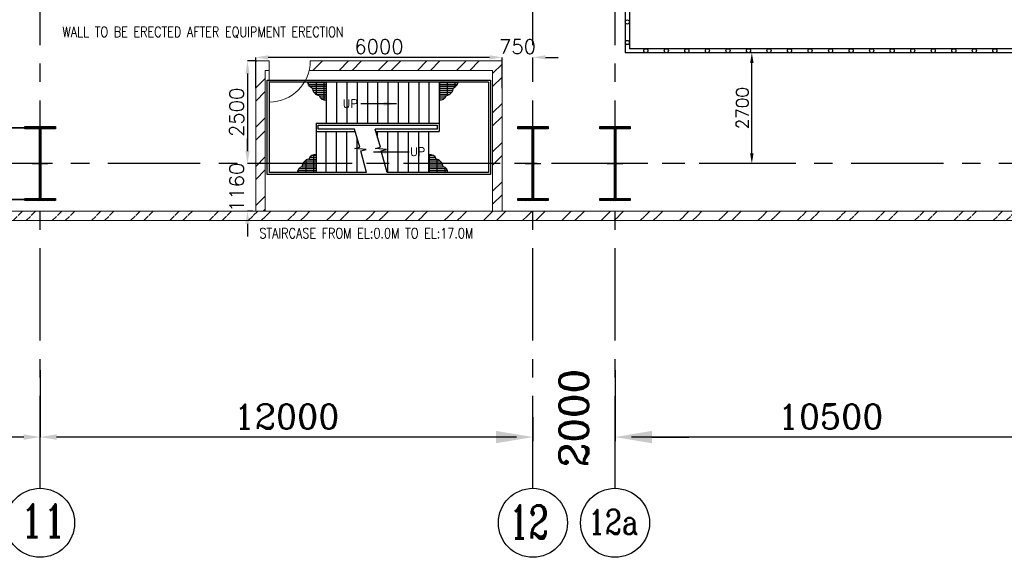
# Model space of a CAD drawing. Header units: inches. Extents: x 0 to 1544102, y -90707 to 23144100.
# Tile 46 of 181: x 137339 to 161316, y 101493 to 114591. Entities that reach past the tile are written whole.
import ezdxf

# ---------------------------------------------------------------- set-up
doc = ezdxf.new("R2010")
doc.units = ezdxf.units.IN
doc.header["$LTSCALE"] = 1800
doc.header["$MEASUREMENT"] = 0
doc.linetypes.add('CENTER', pattern=[2, 1.25, -0.25, 0.25, -0.25])
doc.linetypes.add('HIDDEN', pattern=[0.375, 0.25, -0.125])
doc.layers.get('0').update_dxf_attribs({"color": 253})
for name, color, linetype in [('BRACING', 1, 'HIDDEN'), ('CEN', 2, 'CENTER'), ('COL', 1, 'Continuous'), ('GRID', 251, 'CENTER'), ('OPENING', 40, 'Continuous'), ('STAIR', 2, 'Continuous')]:
    doc.layers.add(name, color=color, linetype=linetype)
for name, color, linetype, lineweight in [('DIM', 4, 'Continuous', 18), ('TEXT', 3, 'Continuous', 18), ('WALL', 6, 'Continuous', 18)]:
    doc.layers.add(name, color=color, linetype=linetype, lineweight=lineweight)
doc.styles.add('COMPLEX', font='complex')
doc.styles.add('ROMANC', font='ROMANC.SHX')
doc.styles.add('ROMANS', font='romans.shx')
doc.linetypes.add('FENCELINE1', pattern='A,0.25,-0.1,[133,ltypeshp.shx,S=0.1,R=0,X=-0.1,Y=0],-0.1,1', length=1.45)
doc.dimstyles.new('K2', dxfattribs={"dimtxt": 600, "dimasz": 400, "dimexe": 200, "dimexo": 200, "dimgap": 200, "dimtad": 1, "dimdec": 0, "dimzin": 0, "dimdsep": 46, "dimtxsty": 'ROMANC', "dimcen": 0.09, "dimclrd": 256, "dimclrt": 4, "dimadec": 0, "dimazin": 0, "dimtfac": 1, "dimtdec": 0, "dimtofl": 0, "dimtmove": 1, "dimatfit": 3, "dimfxl": 0.18, "dimtolj": 1, "dimtzin": 0, "dimarcsym": 0})
doc.dimstyles.new('STANDARD1', dxfattribs={"dimtxt": 300, "dimasz": 250, "dimexe": 0, "dimexo": 0, "dimgap": 80, "dimtad": 1, "dimdec": 0, "dimzin": 0, "dimdsep": 46, "dimtxsty": 'ROMANS', "dimcen": 0, "dimclrd": 4, "dimclre": 4, "dimclrt": 4, "dimadec": 0, "dimazin": 0, "dimtfac": 0.09, "dimtdec": 0, "dimtix": 1, "dimtofl": 0, "dimtmove": 0, "dimatfit": 3, "dimfxl": 1, "dimtolj": 1, "dimtzin": 0, "dimarcsym": 0})
doc.dimstyles.new('USER175', dxfattribs={"dimscale": 175, "dimtxt": 2, "dimasz": 1.75, "dimexe": 0, "dimexo": 0, "dimgap": 0.5, "dimtad": 1, "dimdec": 0, "dimzin": 0, "dimdsep": 46, "dimtxsty": 'ROMANS', "dimcen": 0, "dimclrd": 4, "dimclre": 4, "dimclrt": 4, "dimadec": 0, "dimazin": 0, "dimtfac": 0.09, "dimtdec": 0, "dimtix": 1, "dimtofl": 0, "dimtmove": 0, "dimatfit": 3, "dimfxl": 1, "dimtolj": 1, "dimtzin": 0, "dimarcsym": 0})

# ---------------------------------------------------------------- blocks, each defined once
blk = doc.blocks.new('A-ROW COLUMN')
at = {"layer": 'COL'}
h = blk.add_hatch(dxfattribs=at)
h.set_pattern_fill('ANSI31', color=256, scale=200, style=0)
h.set_pattern_definition([(45, (165226.353, 18853.894), (-17.67767, 17.67767), [])])
h.paths.add_polyline_path([(180799, 40890), (181539, 40890), (181539, 40840), (180799, 40840)])
h.paths.add_polyline_path([(181153, 42590), (181185, 42590), (181185, 40890), (181153, 40890)])
h.paths.add_polyline_path([(180799, 42640), (181539, 42640), (181539, 42590), (180799, 42590)])
blk.add_line((181169, 40840), (181169, 42640))
at = {"layer": 'CEN'}
for p, q in [((181169, 40840), (181169, 42640)), ((180977, 41740), (181360, 41740))]:
    blk.add_line(p, q, dxfattribs=at)
at = {"layer": 'COL'}
for points in [[(180799, 42640), (181539, 42640), (181539, 42590), (180799, 42590)], [(181153, 42590), (181185, 42590), (181185, 40890), (181153, 40890)], [(180799, 40890), (181539, 40890), (181539, 40840), (180799, 40840)]]:
    blk.add_lwpolyline(points, close=True, dxfattribs=at)
blk = doc.blocks.new('*D86')
at = {"layer": 'Defpoints', "color": 0, "transparency": 16777216}
for p in [(149836, 104523), (149836, 104423), (151836, 104524)]:
    blk.add_point(p, dxfattribs=at)
at = {"layer": 'DIM', "lineweight": -2, "transparency": 16777216}
for p, q in [((148936, 104423), (148036, 104423)), ((152736, 104423), (153636, 104423))]:
    blk.add_line(p, q, dxfattribs=at)
at = {"layer": 'DIM', "color": 0, "lineweight": -2, "transparency": 16777216}
for p, q in [((149836, 104423), (149836, 104323)), ((151836, 104424), (151836, 104323))]:
    blk.add_line(p, q, dxfattribs=at)
at = {"layer": 'DIM', "transparency": 16777216}
for points in [[(148936, 104573), (148936, 104273), (149836, 104423)], [(152736, 104573), (152736, 104273), (151836, 104423)]]:
    blk.add_solid(points, dxfattribs=at)
at = {"layer": 'DIM', "color": 4, "transparency": 16777216, "insert": (150836, 104886), "char_height": 700, "attachment_point": 5, "rotation": 90, "style": 'COMPLEX'}
blk.add_mtext('\\A1;2000', dxfattribs=at)
blk = doc.blocks.new('*D57')
at = {"layer": 'Defpoints', "color": 0, "transparency": 16777216}
for p in [(151836, 106049), (162336, 104905), (151836, 104423)]:
    blk.add_point(p, dxfattribs=at)
at = {"layer": 'DIM', "color": 0, "lineweight": -2, "transparency": 16777216}
for p, q in [((151836, 106049), (151836, 104423)), ((162336, 104905), (162336, 104423))]:
    blk.add_line(p, q, dxfattribs=at)
at = {"layer": 'DIM', "lineweight": -2, "transparency": 16777216}
blk.add_line((161936, 104423), (152236, 104423), dxfattribs=at)
at = {"layer": 'DIM', "transparency": 16777216}
for points in [[(152236, 104490), (152236, 104357), (151836, 104423)], [(161936, 104490), (161936, 104357), (162336, 104423)]]:
    blk.add_solid(points, dxfattribs=at)
at = {"layer": 'DIM', "color": 4, "transparency": 16777216, "insert": (157086, 104923), "char_height": 600, "attachment_point": 5, "style": 'ROMANC'}
blk.add_mtext('\\A1;10500', dxfattribs=at)
blk = doc.blocks.new('*D46')
at = {"layer": 'Defpoints', "color": 0, "transparency": 16777216}
for p in [(155168, 113785), (155320, 113785), (155320, 111085)]:
    blk.add_point(p, dxfattribs=at)
at = {"layer": 'DIM', "color": 4, "lineweight": -2, "transparency": 16777216}
for p, q in [((155320, 113785), (155168, 113785)), ((155168, 111335), (155168, 113535)), ((155320, 111085), (155168, 111085))]:
    blk.add_line(p, q, dxfattribs=at)
at = {"layer": 'DIM', "color": 4, "transparency": 16777216}
for points in [[(155126, 113535), (155210, 113535), (155168, 113785)], [(155126, 111335), (155210, 111335), (155168, 111085)]]:
    blk.add_solid(points, dxfattribs=at)
at = {"layer": 'DIM', "color": 4, "transparency": 16777216, "insert": (154938, 112435), "char_height": 300, "attachment_point": 5, "rotation": 90, "style": 'ROMANS'}
blk.add_mtext('\\A1;2700', dxfattribs=at)
blk = doc.blocks.new('*D161')
at = {"layer": 'Defpoints', "color": 0, "transparency": 16777216}
for p in [(137836, 106049), (149836, 104905), (137836, 104423)]:
    blk.add_point(p, dxfattribs=at)
at = {"layer": 'DIM', "color": 0, "lineweight": -2, "transparency": 16777216}
for p, q in [((137836, 106049), (137836, 104423)), ((149836, 104905), (149836, 104423))]:
    blk.add_line(p, q, dxfattribs=at)
at = {"layer": 'DIM', "lineweight": -2, "transparency": 16777216}
blk.add_line((149436, 104423), (138236, 104423), dxfattribs=at)
at = {"layer": 'DIM', "transparency": 16777216}
for points in [[(138236, 104490), (138236, 104357), (137836, 104423)], [(149436, 104490), (149436, 104357), (149836, 104423)]]:
    blk.add_solid(points, dxfattribs=at)
at = {"layer": 'DIM', "color": 4, "transparency": 16777216, "insert": (143836, 104923), "char_height": 600, "attachment_point": 5, "style": 'ROMANC'}
blk.add_mtext('\\A1;12000', dxfattribs=at)
blk = doc.blocks.new('*D162')
at = {"layer": 'Defpoints', "color": 0, "transparency": 16777216}
for p in [(127336, 106049), (137836, 104905), (127336, 104423)]:
    blk.add_point(p, dxfattribs=at)
at = {"layer": 'DIM', "color": 0, "lineweight": -2, "transparency": 16777216}
for p, q in [((127336, 106049), (127336, 104423)), ((137836, 104905), (137836, 104423))]:
    blk.add_line(p, q, dxfattribs=at)
at = {"layer": 'DIM', "lineweight": -2, "transparency": 16777216}
blk.add_line((137436, 104423), (127736, 104423), dxfattribs=at)
at = {"layer": 'DIM', "transparency": 16777216}
for points in [[(127736, 104490), (127736, 104357), (127336, 104423)], [(137436, 104490), (137436, 104357), (137836, 104423)]]:
    blk.add_solid(points, dxfattribs=at)
at = {"layer": 'DIM', "color": 4, "transparency": 16777216, "insert": (132586, 104923), "char_height": 600, "attachment_point": 5, "style": 'ROMANC'}
blk.add_mtext('\\A1;10500', dxfattribs=at)
blk = doc.blocks.new('*D300')
at = {"layer": 'Defpoints', "color": 0, "transparency": 16777216}
for p in [(149836, 113673), (149086, 113532), (149836, 113532)]:
    blk.add_point(p, dxfattribs=at)
at = {"layer": 'DIM', "color": 4, "lineweight": -2, "transparency": 16777216}
for p, q in [((148780, 113673), (148474, 113673)), ((149086, 113532), (149086, 113673)), ((149836, 113532), (149836, 113673)), ((150142, 113673), (150449, 113673))]:
    blk.add_line(p, q, dxfattribs=at)
at = {"layer": 'DIM', "color": 4, "transparency": 16777216}
for points in [[(148780, 113724), (148780, 113622), (149086, 113673)], [(150142, 113724), (150142, 113622), (149836, 113673)]]:
    blk.add_solid(points, dxfattribs=at)
at = {"layer": 'DIM', "color": 4, "transparency": 16777216, "insert": (149461, 113936), "char_height": 350, "attachment_point": 5, "style": 'ROMANS'}
blk.add_mtext('\\A1;750', dxfattribs=at)
blk = doc.blocks.new('*D301')
at = {"layer": 'Defpoints', "color": 0, "transparency": 16777216}
for p in [(143086, 113673), (143086, 112925), (149086, 112925)]:
    blk.add_point(p, dxfattribs=at)
at = {"layer": 'DIM', "color": 4, "lineweight": -2, "transparency": 16777216}
for p, q in [((143086, 112925), (143086, 113673)), ((148780, 113673), (143392, 113673)), ((149086, 112925), (149086, 113673))]:
    blk.add_line(p, q, dxfattribs=at)
at = {"layer": 'DIM', "color": 4, "transparency": 16777216}
for points in [[(143392, 113724), (143392, 113622), (143086, 113673)], [(148780, 113724), (148780, 113622), (149086, 113673)]]:
    blk.add_solid(points, dxfattribs=at)
at = {"layer": 'DIM', "color": 4, "transparency": 16777216, "insert": (146086, 113936), "char_height": 350, "attachment_point": 5, "style": 'ROMANS'}
blk.add_mtext('\\A1;6000', dxfattribs=at)
blk = doc.blocks.new('*D302')
at = {"layer": 'Defpoints', "color": 0, "transparency": 16777216}
for p in [(143086, 113585), (142886, 111085), (143086, 111085)]:
    blk.add_point(p, dxfattribs=at)
at = {"layer": 'DIM', "color": 4, "lineweight": -2, "transparency": 16777216}
for p, q in [((143086, 113585), (142886, 113585)), ((142886, 113279), (142886, 111391)), ((143086, 111085), (142886, 111085))]:
    blk.add_line(p, q, dxfattribs=at)
at = {"layer": 'DIM', "color": 4, "transparency": 16777216}
for points in [[(142835, 113279), (142937, 113279), (142886, 113585)], [(142835, 111391), (142937, 111391), (142886, 111085)]]:
    blk.add_solid(points, dxfattribs=at)
at = {"layer": 'DIM', "color": 4, "transparency": 16777216, "insert": (142624, 112335), "char_height": 350, "attachment_point": 5, "rotation": 90, "style": 'ROMANS'}
blk.add_mtext('\\A1;2500', dxfattribs=at)
blk = doc.blocks.new('*D303')
at = {"layer": 'Defpoints', "color": 0, "transparency": 16777216}
for p in [(143086, 111085), (142886, 109925), (143013, 109925)]:
    blk.add_point(p, dxfattribs=at)
at = {"layer": 'DIM', "color": 4, "lineweight": -2, "transparency": 16777216}
for p, q in [((142886, 111391), (142886, 111697)), ((143086, 111085), (142886, 111085)), ((143013, 109925), (142886, 109925)), ((142886, 109619), (142886, 109312))]:
    blk.add_line(p, q, dxfattribs=at)
at = {"layer": 'DIM', "color": 4, "transparency": 16777216}
for points in [[(142835, 111391), (142937, 111391), (142886, 111085)], [(142835, 109619), (142937, 109619), (142886, 109925)]]:
    blk.add_solid(points, dxfattribs=at)
at = {"layer": 'DIM', "color": 4, "transparency": 16777216, "insert": (142624, 110505), "char_height": 350, "attachment_point": 5, "rotation": 90, "style": 'ROMANS'}
blk.add_mtext('\\A1;1160', dxfattribs=at)
blk = doc.blocks.new('STAIR AT A-ROW')
at = {"layer": 'STAIR'}
h = blk.add_hatch(dxfattribs=at)
h.set_pattern_fill('GRATE', color=256, scale=1500, style=0)
h.set_pattern_definition([(180, (288000.703, 26108.18), (0, 46.875), []), (90, (288000.7, 26108.18), (187.5, 1e-14), [])])
h.paths.add_polyline_path([(151469, 57144, -0.269537), (151358, 57284), (151817, 57284), (151817, 56854, -0.388318), (151644, 56956, -0.326637)])
h = blk.add_hatch(dxfattribs=at)
h.set_pattern_fill('GRATE', color=256, scale=1500, style=0)
h.set_pattern_definition([(0, (18383.73, 26108.18), (0, 46.875), []), (90, (18383.73, 26108.18), (-187.5, 1e-14), [])])
h.paths.add_polyline_path([(154915, 57144, 0.269537), (155026, 57284), (154567, 57284), (154567, 56854, 0.388318), (154740, 56956, 0.326637)])
h = blk.add_hatch(dxfattribs=at)
h.set_pattern_fill('GRATE', color=256, scale=1500, style=0)
h.set_pattern_definition([(180, (287750.703, 86259.074), (0, -46.875), []), (270, (287750.7, 86259.07), (187.5, -1e-14), [])])
h.paths.add_polyline_path([(151219, 55223, 0.269537), (151108, 55084), (151567, 55084), (151567, 55513, 0.388318), (151394, 55411, 0.326637)])
h = blk.add_hatch(dxfattribs=at)
h.set_pattern_fill('GRATE', color=256, scale=1500, style=0)
h.set_pattern_definition([(0, (18133.73, 86259.074), (0, -46.875), []), (270, (18133.73, 86259.07), (-187.5, -1e-14), [])])
h.paths.add_polyline_path([(154665, 55223, -0.269537), (154776, 55084), (154317, 55084), (154317, 55513, -0.388318), (154490, 55411, -0.326637)])
for p, q in [((154567, 57284), (150427, 57284)), ((155767, 57284), (154567, 57284)), ((152798, 55084), (150427, 55084)), ((154567, 55084), (153298, 55084)), ((155767, 55084), (154567, 55084))]:
    blk.add_line(p, q, dxfattribs=at)
at = {"layer": 'STAIR', "linetype": 'FENCELINE1', "ltscale": 0.25}
for points in [[(150377, 55034), (150377, 57334), (155817, 57334), (155817, 55034), (154567, 55034), (150377, 55034)], [(152505, 56134), (151617, 56134), (151617, 56234), (154517, 56234), (154517, 56134), (153005, 56134)]]:
    blk.add_lwpolyline(points, dxfattribs=at)
at = {"layer": 'STAIR'}
for points in [[(150427, 57284), (150427, 55084)], [(151817, 57284), (151817, 56284)], [(152067, 57284), (152067, 56284)], [(152317, 57284), (152317, 56284)], [(152567, 57284), (152567, 56284)], [(152817, 57284), (152817, 56284)], [(153067, 57284), (153067, 56284)], [(153317, 57284), (153317, 56284)], [(153567, 57284), (153567, 56284)], [(153817, 57284), (153817, 56284)], [(154067, 57284), (154067, 56284)], [(154317, 57284), (154317, 56284)], [(154567, 57284), (154567, 56084)], [(155767, 57284), (155767, 55084)], [(151567, 56284), (154567, 56284)], [(151567, 56284), (151567, 55084)], [(152798, 55084), (152656, 55610), (152783, 55640), (152515, 55666), (152633, 55698), (152505, 56134)], [(153298, 55084), (153156, 55610), (153283, 55640), (153015, 55666), (153133, 55698), (153005, 56134)], [(151567, 56084), (152520, 56084)], [(151817, 55084), (151817, 56084)], [(152067, 55084), (152067, 56084)], [(152317, 55084), (152317, 56084)], [(152567, 55084), (152567, 55923)], [(153020, 56084), (154567, 56084)], [(153067, 55923), (153067, 56084)], [(153317, 55084), (153317, 56084)], [(153567, 55084), (153567, 56084)], [(153817, 55084), (153817, 56084)], [(154067, 55084), (154067, 56084)], [(154317, 55084), (154317, 56084)], [(153067, 55661), (153067, 55680)]]:
    blk.add_lwpolyline(points, dxfattribs=at)
for centre, radius, start, end in [((151534, 57309), 178, 188.3658, 248.7051), ((151685, 57170), 217, 186.839, 259.1948), ((154699, 57170), 217, 280.8052, 353.161), ((154851, 57309), 178, 291.2949, 351.6342), ((151787, 57000), 149, 196.9982, 281.8866), ((154598, 57000), 149, 258.1134, 343.0018), ((151435, 55197), 217, 100.8052, 173.161), ((151537, 55367), 149, 78.1134, 163.0018), ((154348, 55367), 149, 16.9982, 101.8866), ((154449, 55197), 217, 6.839, 79.1948), ((151284, 55058), 178, 111.2949, 171.6342), ((154601, 55058), 178, 8.3658, 68.7051)]:
    blk.add_arc(centre, radius, start, end, dxfattribs=at)
at = {"layer": 'TEXT', "style": 'ROMANC'}
for p in [(152214, 56659), (153855, 55487)]:
    blk.add_text('UP', height=200, dxfattribs=at).set_placement(p)
at = {"layer": 'DIM'}
for points in [[(153522, 56756), (152657, 56756)], [(152968, 55584), (153833, 55584)]]:
    blk.add_leader(points, dimstyle='USER175', dxfattribs=at)

msp = doc.modelspace()

# ---------------------------------------------------------------- hatches: boundary and pattern name
h = msp.add_hatch()
h.set_pattern_fill('ANSI32', color=256, scale=1800, style=0)
h.set_pattern_definition([(45, (-141.8, -708.36), (-477.297, 477.297), []), (45, (176.4, -708.36), (-477.297, 477.297), [])])
h.paths.add_polyline_path([(143316.2, 111084.89), (143086.2, 111084.89), (143086.2, 109924.89), (143316.2, 109924.89)])
h.paths.add_polyline_path([(143316.2, 113354.89), (143416.2, 113354.89), (143416.2, 113584.89), (143086.2, 113584.89), (143086.2, 111084.89), (143316.2, 111084.89)])
h = msp.add_hatch()
h.set_pattern_fill('ANSI32', color=256, scale=1800, style=0)
h.set_pattern_definition([(45, (634672, 54974.8), (-477.2971, 477.2971), []), (45, (634990.2, 54974.8), (-477.2971, 477.2971), [])])
h.paths.add_polyline_path([(149086.2, 111084.89), (148856.2, 111084.89), (148856.2, 109924.89), (149086.2, 109924.89)])
h.paths.add_polyline_path([(144442.86, 113584.89), (144442.86, 113354.89), (148856.2, 113354.89), (148856.2, 111084.89), (149086.2, 111084.89), (149086.2, 113584.89)])
h = msp.add_hatch()
h.set_pattern_fill('ANSI32', color=256, scale=1800, style=0)
h.set_pattern_definition([(45, (0, -2662.84), (-477.2971, 477.2971), []), (45, (318.2, -2662.84), (-477.2971, 477.2971), [])])
edge = h.paths.add_edge_path()
edge.add_line((27096.2, 109694.89), (273076.2, 109694.89))
edge.add_line((27326.2, 109924.89), (272846.2, 109924.89))

# ---------------------------------------------------------------- linework, layer by layer
for centre in [(137836.2, 102333.78), (137836.2, 102333.78), (149836.2, 102333.78), (149836.2, 102333.78), (151836.2, 102333.78), (151836.2, 102333.78)]:
    msp.add_circle(centre, 840.34)
at = {"layer": 'BRACING', "const_width": 40}
for points in [[(127706.2, 111959.89), (137466.2, 111959.89)], [(127706.2, 110209.89), (137466.2, 110209.89)]]:
    msp.add_lwpolyline(points, dxfattribs=at)
at = {"layer": 'GRID'}
for p, q in [((151836.2, 103174.13), (151836.2, 168584.89)), ((137836.2, 103174.13), (137836.2, 157584.89)), ((149836.2, 103174.13), (149836.2, 157584.89)), ((156136.2, 111084.89), (21036.2, 111084.89)), ((278636.2, 111084.89), (143536.2, 111084.89))]:
    msp.add_line(p, q, dxfattribs=at)
at = {"layer": 'OPENING'}
for p, q in [((152086.2, 115359.89), (152086.2, 113784.89)), ((152186.2, 115459.89), (152186.2, 113884.89)), ((162221.2, 113784.89), (152086.2, 113784.89)), ((162121.2, 113884.89), (152186.2, 113884.89))]:
    msp.add_line(p, q, dxfattribs=at)
for centre in [(152136.2, 114534.89), (152136.2, 114034.89), (152586.2, 113834.89), (153086.2, 113834.89), (153586.2, 113834.89), (154086.2, 113834.89), (154586.2, 113834.89), (155086.2, 113834.89), (155586.2, 113834.89), (156086.2, 113834.89), (156586.2, 113834.89), (157086.2, 113834.89), (157586.2, 113834.89), (158086.2, 113834.89), (158586.2, 113834.89), (159086.2, 113834.89), (159586.2, 113834.89), (160086.2, 113834.89), (160586.2, 113834.89), (161086.2, 113834.89)]:
    msp.add_circle(centre, 50, dxfattribs=at)
at = {"layer": 'WALL'}
for p, q in [((143416.2, 113584.89), (143086.2, 113584.89)), ((143086.2, 109924.89), (143086.2, 113584.89)), ((143416.2, 113584.89), (143416.2, 112584.89)), ((149086.2, 113584.89), (144416.2, 113584.89)), ((149086.2, 109924.89), (149086.2, 113584.89)), ((143416.2, 113354.89), (143316.2, 113354.89)), ((143316.2, 109924.89), (143316.2, 113354.89)), ((148856.2, 113354.89), (144389.39, 113354.89)), ((148856.2, 109924.89), (148856.2, 113354.89)), ((27326.2, 109924.89), (272846.2, 109924.89)), ((27096.2, 109694.89), (273076.2, 109694.89))]:
    msp.add_line(p, q, dxfattribs=at)
msp.add_arc((143416.2, 113584.89), 1000, 270, 0, dxfattribs=at)

# ---------------------------------------------------------------- block references
at = {"layer": 'COL'}
for p in [(-43332.33, 69345.14), (-31332.33, 69345.14), (-29332.33, 69345.14)]:
    msp.add_blockref('A-ROW COLUMN', p, dxfattribs=at)
at = {"layer": 'STAIR'}
msp.add_blockref('STAIR AT A-ROW', (-7011.02, 55786.26), dxfattribs=at)

# ---------------------------------------------------------------- texts
at = {"layer": 'TEXT', "color": 3, "style": 'ROMANS', "width": 0.8}
msp.add_text('WALL TO BE ERECTED AFTER EQUIPMENT ERECTION', height=250, dxfattribs=at).set_placement((138377.49, 114168.91))
at = {"layer": 'TEXT'}
for s, height, style, width, p in [('STAIRCASE FROM EL:0.0M TO EL:17.0M', 250, 'ROMANS', 0.8, (143175.54, 109262.93)), ('11', 800, 'ROMANC', 0.8, (137358.86, 101983.59)), ('12', 800, 'ROMANC', 0.7, (149257.64, 101955.86)), ('12a', 600, 'ROMANC', 0.8, (151179.73, 102054.81))]:
    msp.add_text(s, height=height, dxfattribs=dict(at, style=style, width=width)).set_placement(p)

# ---------------------------------------------------------------- dimensions: what is measured, and where the dimension line sits
at = {"layer": 'DIM'}
for base, p1, p2, picture, middle in [((143086.2, 113673.14), (149086.2, 112924.89), (143086.2, 112924.89), '*D301', (146086.2, 113935.64)), ((149836.2, 113673.14), (149086.2, 113532.16), (149836.2, 113532.16), '*D300', (149461.2, 113935.64))]:
    dim = msp.add_linear_dim(base=base, p1=p1, p2=p2, dimstyle='USER175', dxfattribs=at)
    dim.commit()
    dim.dimension.update_dxf_attribs({"geometry": picture, "text_midpoint": middle})
for base, p1, p2, dimstyle, picture, middle in [((155167.93, 113784.89), (155320.42, 111084.89), (155320.42, 113784.89), 'STANDARD1', '*D46', (154937.93, 112434.89)), ((142886.2, 111084.89), (143086.2, 113584.89), (143086.2, 111084.89), 'USER175', '*D302', (142623.7, 112334.89)), ((142886.2, 109924.89), (143086.2, 111084.89), (143012.75, 109924.89), 'USER175', '*D303', (142623.7, 110504.89))]:
    dim = msp.add_linear_dim(base=base, p1=p1, p2=p2, angle=90, dimstyle=dimstyle, dxfattribs=at)
    dim.commit()
    dim.dimension.update_dxf_attribs({"geometry": picture, "text_midpoint": middle})
for base, p1, p2, picture, middle in [((127336.2, 104423.43), (137836.2, 104905.1), (127336.2, 106049), '*D162', (132586.2, 104923.43)), ((137836.2, 104423.43), (149836.2, 104905.1), (137836.2, 106049), '*D161', (143836.2, 104923.43)), ((151836.2, 104423.43), (162336.2, 104905.1), (151836.2, 106049), '*D57', (157086.2, 104923.43))]:
    dim = msp.add_linear_dim(base=base, p1=p1, p2=p2, angle=180, dimstyle='K2', override={"dimexe": 0, "dimexo": 0}, dxfattribs=at)
    dim.commit()
    dim.dimension.update_dxf_attribs({"geometry": picture, "text_midpoint": middle})
dim = msp.add_linear_dim(base=(149836.2, 104423.43), p1=(151836.2, 104523.97), p2=(149836.2, 104523.01), angle=180, dimstyle='K2', override={"dimtxt": 700, "dimasz": 900, "dimexe": 100, "dimexo": 100, "dimgap": 300, "dimtxsty": 'COMPLEX'}, dxfattribs=at)
dim.commit()
dim.dimension.update_dxf_attribs({"geometry": '*D86', "text_midpoint": (150836.2, 104886.21), "dimtype": 160, "text_rotation": 90})

doc.saveas('drawing.dxf')
